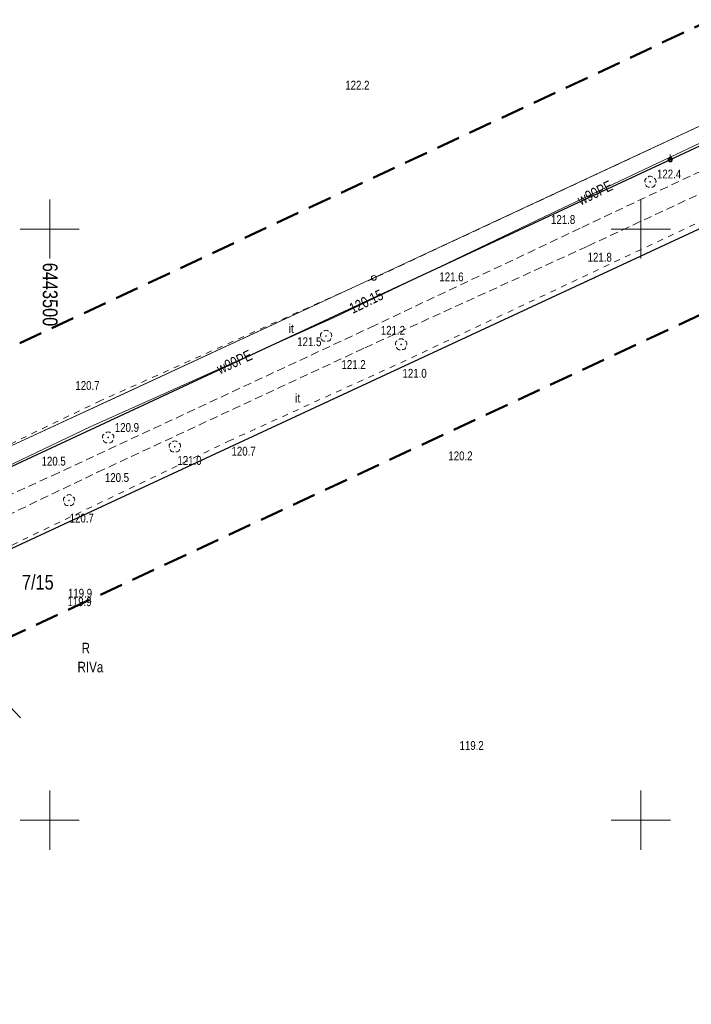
# Model space of a CAD drawing. Header units: metres. Extents: x 6443052 to 6445155, y 6013553 to 6014840.
# Tile 12 of 36: x 6443495 to 6443609, y 6013769 to 6013935. Entities that reach past the tile are written whole.
import ezdxf
from ezdxf.enums import TextEntityAlignment as Align

# ---------------------------------------------------------------- set-up
doc = ezdxf.new("R2010")
doc.units = ezdxf.units.M
doc.header["$MEASUREMENT"] = 0
for name, pattern in [('L_0_03', [2, 1, -1]), ('L_0_06', [4, 3, -1]), ('L_0_0C', [6, 4, -2]), ('L_0_56', [2.1, 1.4, -0.7]), ('L_0_AD', [0])]:
    doc.linetypes.add(name, pattern=pattern)
doc.layers.get('0').update_dxf_attribs({"linetype": 'CONTINUOUS', "lineweight": 18})
for name, color, linetype, lineweight in [('131_Punkt_osnowy_pomiarowej', 7, 'CONTINUOUS', 18), ('202_punkt_graniczny', 7, 'CONTINUOUS', 18), ('209_oznaczenie_konturu_klasyfikacyjnego', 3, 'CONTINUOUS', 18), ('210_oznaczenie_konturu_uzytku_gruntowego', 3, 'CONTINUOUS', 18), ('211_numer_dzialki_ewidencyjnej', 96, 'CONTINUOUS', 18), ('217_kontur_klasyfikacyjny', 3, 'L_0_06', 18), ('218_kontur_uzytku_gruntowego', 3, 'L_0_06', 18), ('219_dzialka_ewidencyjna', 96, 'CONTINUOUS', 25), ('luk_G_DRO', 7, 'L_0_56', 18), ('luk_G_SIE_W', 5, 'CONTINUOUS', 18), ('orient', 7, 'CONTINUOUS', 18), ('przewod_gazowy', 55, 'CONTINUOUS', 25), ('siatka', 7, 'CONTINUOUS', 18), ('srednie_nap_pomiar', 1, 'L_0_AD', 18), ('uzytek_pomiar', 7, 'L_0_03', 18), ('Uzytki_gruntowe_POMIOERZONE', 7, 'L_0_03', 18), ('wys_odzysk', 7, 'CONTINUOUS', 18), ('ZAKRES', 212, 'L_0_0C', 50)]:
    doc.layers.add(name, color=color, linetype=linetype, lineweight=lineweight)
doc.styles.add('Arial CE', font='Arial CE.ttf')
doc.linetypes.add('L_0_AD_SHX_E', pattern='A,0,-1.2,-2.4,-2.4,-2.4,-2.4,-2.4,[17,STARKOWO_STARKÓWKO.shx,S=0.1,R=0,X=0,Y=0],-2.4,[18,STARKOWO_STARKÓWKO.shx,S=0.1,R=0,X=0,Y=0],-2.4,[19,STARKOWO_STARKÓWKO.shx,S=0.1,R=0,X=0,Y=0],-2.4,-2.4,-1.2', length=24)
doc.linetypes.add('L_0_AD_SHX_S', pattern='A,0,-1.2,-2.4,-2.4,[13,STARKOWO_STARKÓWKO.shx,S=0.1,R=0,X=0,Y=0],-2.4,[14,STARKOWO_STARKÓWKO.shx,S=0.1,R=0,X=0,Y=0],-2.4,[15,STARKOWO_STARKÓWKO.shx,S=0.1,R=0,X=0,Y=0],-2.4,[16,STARKOWO_STARKÓWKO.shx,S=0.1,R=0,X=0,Y=0],-2.4,-2.4,-2.4,-2.4,-1.2', length=24)

msp = doc.modelspace()

# ---------------------------------------------------------------- linework, layer by layer
at = {"layer": '131_Punkt_osnowy_pomiarowej', "linetype": 'Continuous', "lineweight": 18}
msp.add_line((6443604.97, 6013912.12), (6443604.97, 6013912.62), dxfattribs=at)
at = {"layer": '131_Punkt_osnowy_pomiarowej', "lineweight": 18}
msp.add_circle((6443604.97, 6013911.74), 0.375, dxfattribs=at)
at = {"layer": '202_punkt_graniczny', "lineweight": 18}
msp.add_circle((6443604.96, 6013911.73), 0.25, dxfattribs=at)
at = {"layer": '217_kontur_klasyfikacyjny', "lineweight": 18}
msp.add_line((6443604.96, 6013911.73), (6443794.3, 6014000.41), dxfattribs=at)
at = {"layer": '218_kontur_uzytku_gruntowego', "lineweight": 18}
for p, q in [((6443794.3, 6014000.41), (6443604.96, 6013911.73)), ((6443604.96, 6013911.73), (6443794.3, 6014000.41))]:
    msp.add_line(p, q, dxfattribs=at)
at = {"layer": '219_dzialka_ewidencyjna', "linetype": 'Continuous', "lineweight": 25}
msp.add_line((6443794.3, 6014000.41), (6443604.96, 6013911.73), dxfattribs=at)
at = {"layer": 'przewod_gazowy', "linetype": 'Continuous', "lineweight": 25}
msp.add_line((6443485.21, 6013827.51), (6443495.07, 6013817.32), dxfattribs=at)
at = {"layer": 'siatka', "color": 7, "linetype": 'Continuous', "lineweight": 13}
for p, q in [((6443500, 6013895), (6443500, 6013905)), ((6443600, 6013895), (6443600, 6013905)), ((6443495, 6013900), (6443505, 6013900)), ((6443595, 6013900), (6443605, 6013900)), ((6443500, 6013795), (6443500, 6013805)), ((6443600, 6013795), (6443600, 6013805)), ((6443495, 6013800), (6443505, 6013800)), ((6443595, 6013800), (6443605, 6013800))]:
    msp.add_line(p, q, dxfattribs=at)
at = {"layer": 'srednie_nap_pomiar', "linetype": 'L_0_AD_SHX_S'}
msp.add_line((6443637.88, 6013930.44), (6443596.35, 6013911.09), dxfattribs=at)
at = {"layer": 'Uzytki_gruntowe_POMIOERZONE', "lineweight": 18}
msp.add_line((6443530.25, 6013864.11), (6443559.38, 6013877.38), dxfattribs=at)
msp.add_line((6443530.25, 6013864.11), (6443559.38, 6013877.38), dxfattribs=at)

# ---------------------------------------------------------------- texts
at = {"layer": '209_oznaczenie_konturu_klasyfikacyjnego', "style": 'Arial CE', "width": 0.78}
msp.add_text('RIVa', height=1.8, dxfattribs=at).set_placement((6443504.7, 6013826.8), align=Align.TOP_LEFT)
at = {"layer": '210_oznaczenie_konturu_uzytku_gruntowego', "style": 'Arial CE', "width": 0.78}
msp.add_text('R', height=1.8, dxfattribs=at).set_placement((6443505.4, 6013830), align=Align.TOP_LEFT)
at = {"layer": '211_numer_dzialki_ewidencyjnej', "style": 'Arial CE', "width": 0.79}
msp.add_text('7/15', height=2.5, dxfattribs=at).set_placement((6443495.3, 6013841.5), align=Align.TOP_LEFT)
at = {"layer": 'luk_G_SIE_W', "style": 'Arial CE', "width": 0.78}
for s, rotation, p in [('w90PE', 26.3, (6443589.06, 6013905.58)), ('w90PE', 26.3, (6443589.06, 6013905.58)), ('120.15', 26, (6443550.45, 6013887.24)), ('w90PE', 24.9, (6443528.05, 6013877.03)), ('w90PE', 24.9, (6443528.05, 6013877.03))]:
    msp.add_text(s, height=1.8, rotation=rotation, dxfattribs=at).set_placement(p, align=Align.TOP_LEFT)
at = {"layer": 'orient', "style": 'Arial CE', "width": 0.79}
msp.add_text('6443500', height=2.5, rotation=270, dxfattribs=at).set_placement((6443498.07, 6013894.3), align=Align.BOTTOM_LEFT)
at = {"layer": 'uzytek_pomiar', "style": 'Arial CE', "width": 0.83}
for p in [(6443540.43, 6013883.93), (6443541.51, 6013872.14)]:
    msp.add_text('it', height=1.5, dxfattribs=at).set_placement(p, align=Align.TOP_LEFT)
at = {"layer": 'wys_odzysk', "style": 'Arial CE', "width": 0.78}
for s, p in [('122.2', (6443550, 6013925.1)), ('122.2', (6443550, 6013925.1)), ('122.4', (6443602.73, 6013910.06)), ('122.4', (6443602.73, 6013910.06)), ('121.8', (6443584.81, 6013902.36)), ('121.8', (6443584.81, 6013902.36)), ('121.8', (6443591, 6013895.98)), ('121.8', (6443591, 6013895.98)), ('121.6', (6443565.92, 6013892.67)), ('121.6', (6443565.92, 6013892.67)), ('121.2', (6443556.01, 6013883.62)), ('121.2', (6443556.01, 6013883.62)), ('121.5', (6443541.87, 6013881.69)), ('121.5', (6443541.87, 6013881.69)), ('121.2', (6443549.36, 6013877.84)), ('121.2', (6443549.36, 6013877.84)), ('121.0', (6443559.68, 6013876.34)), ('121.0', (6443559.68, 6013876.34)), ('120.7', (6443504.34, 6013874.29)), ('120.7', (6443504.34, 6013874.29)), ('120.9', (6443511.01, 6013867.19)), ('120.9', (6443511.01, 6013867.19)), ('120.7', (6443530.75, 6013863.16)), ('120.7', (6443530.75, 6013863.16)), ('120.2', (6443567.44, 6013862.38)), ('120.2', (6443567.44, 6013862.38)), ('120.5', (6443498.62, 6013861.48)), ('120.5', (6443498.62, 6013861.48)), ('121.0', (6443521.6, 6013861.6)), ('121.0', (6443521.6, 6013861.6)), ('120.5', (6443509.33, 6013858.71)), ('120.5', (6443509.33, 6013858.71)), ('120.7', (6443503.37, 6013851.85)), ('120.7', (6443503.37, 6013851.85)), ('119.9', (6443503.08, 6013839.14)), ('119.9', (6443503, 6013837.7)), ('119.2', (6443569.33, 6013813.38)), ('119.2', (6443569.33, 6013813.38))]:
    msp.add_text(s, height=1.5, dxfattribs=at).set_placement(p, align=Align.TOP_LEFT)

# ---------------------------------------------------------------- wipeouts: each hides what was drawn before it
at = {"color": 0, "linetype": 'Continuous', "lineweight": 13}
msp.add_wipeout([(6443554.83, 6013891.34), (6443555.03, 6013891.39), (6443555.18, 6013891.54), (6443555.23, 6013891.74), (6443555.18, 6013891.94), (6443555.03, 6013892.09), (6443554.83, 6013892.14), (6443554.63, 6013892.09), (6443554.48, 6013891.94), (6443554.43, 6013891.74), (6443554.48, 6013891.54), (6443554.63, 6013891.39)], dxfattribs=at)
at = {"color": 0, "linetype": 'Continuous', "lineweight": 18}
msp.add_wipeout([(6443503.26, 6013853.08), (6443503.76, 6013853.22), (6443504.13, 6013853.59), (6443504.27, 6013854.1), (6443504.13, 6013854.6), (6443503.76, 6013854.97), (6443503.26, 6013855.11), (6443502.75, 6013854.97), (6443502.38, 6013854.6), (6443502.24, 6013854.1), (6443502.38, 6013853.59), (6443502.75, 6013853.22)], dxfattribs=at)

# ---------------------------------------------------------------- next in the draw order: hatches: boundary and pattern name
at = {"linetype": 'Continuous', "lineweight": 18}
msp.add_hatch(color=0, dxfattribs=at).paths.add_polyline_path([(6443503.26, 6013854.04, 1), (6443503.26, 6013854.15, 1)])

# ---------------------------------------------------------------- next in the draw order: linework, layer by layer
at = {"color": 0, "linetype": 'Continuous', "lineweight": 13}
msp.add_circle((6443554.83, 6013891.74), 0.4, dxfattribs=at)
at = {"color": 0, "linetype": 'Continuous', "lineweight": 18}
msp.add_circle((6443503.26, 6013854.1), 0.0566, dxfattribs=at)
for centre, radius, start, end in [((6443502.78, 6013854.26), 0.48, 112.249, 214.992), ((6443503.26, 6013854.54), 0.54, 41.9872, 135), ((6443503.74, 6013854.24), 0.5, 328.2405, 68.6294), ((6443503, 6013853.74), 0.54, 188.427, 280.4915), ((6443503.58, 6013853.7), 0.48, 255.9638, 357.6141)]:
    msp.add_arc(centre, radius, start, end, dxfattribs=at)
at = {"layer": 'luk_G_DRO', "lineweight": 18}
for p, q in [((6443589.72, 6013900.13), (6443555, 6013883.7)), ((6443589.72, 6013900.13), (6443555, 6013883.7)), ((6443501.5, 6013858.77), (6443470.55, 6013844.72)), ((6443501.5, 6013858.77), (6443470.55, 6013844.72)), ((6443475.74, 6013843.35), (6443508.08, 6013858.85)), ((6443475.74, 6013843.35), (6443508.08, 6013858.85))]:
    msp.add_line(p, q, dxfattribs=at)
at = {"layer": 'luk_G_SIE_W', "linetype": 'Continuous', "lineweight": 18}
for p, q in [((6443548.23, 6013885.08), (6443583.67, 6013902.09)), ((6443548.23, 6013885.08), (6443583.67, 6013902.09)), ((6443468.09, 6013848), (6443506.86, 6013866.56)), ((6443468.09, 6013848), (6443506.86, 6013866.56))]:
    msp.add_line(p, q, dxfattribs=at)
at = {"layer": 'srednie_nap_pomiar', "linetype": 'L_0_AD_SHX_E'}
msp.add_line((6443596.35, 6013911.09), (6443554.83, 6013891.74), dxfattribs=at)

# ---------------------------------------------------------------- next in the draw order: wipeouts: each hides what was drawn before it
at = {"color": 0, "linetype": 'Continuous', "lineweight": 18}
for points in [[(6443601.6, 6013906.97), (6443602.11, 6013907.1), (6443602.48, 6013907.47), (6443602.62, 6013907.98), (6443602.48, 6013908.48), (6443602.11, 6013908.85), (6443601.6, 6013908.99), (6443601.1, 6013908.85), (6443600.73, 6013908.48), (6443600.59, 6013907.98), (6443600.73, 6013907.47), (6443601.1, 6013907.1)], [(6443546.74, 6013880.89), (6443547.24, 6013881.03), (6443547.61, 6013881.4), (6443547.75, 6013881.9), (6443547.61, 6013882.41), (6443547.24, 6013882.78), (6443546.74, 6013882.92), (6443546.23, 6013882.78), (6443545.86, 6013882.41), (6443545.72, 6013881.9), (6443545.86, 6013881.4), (6443546.23, 6013881.03)], [(6443559.44, 6013879.45), (6443559.95, 6013879.59), (6443560.32, 6013879.96), (6443560.46, 6013880.47), (6443560.32, 6013880.97), (6443559.95, 6013881.34), (6443559.44, 6013881.48), (6443558.94, 6013881.34), (6443558.57, 6013880.97), (6443558.43, 6013880.47), (6443558.57, 6013879.96), (6443558.94, 6013879.59)], [(6443509.88, 6013863.7), (6443510.38, 6013863.84), (6443510.75, 6013864.21), (6443510.89, 6013864.72), (6443510.75, 6013865.22), (6443510.38, 6013865.59), (6443509.88, 6013865.73), (6443509.37, 6013865.59), (6443509, 6013865.22), (6443508.86, 6013864.72), (6443509, 6013864.21), (6443509.37, 6013863.84)], [(6443521.15, 6013862.17), (6443521.65, 6013862.3), (6443522.02, 6013862.67), (6443522.16, 6013863.18), (6443522.02, 6013863.69), (6443521.65, 6013864.06), (6443521.15, 6013864.19), (6443520.64, 6013864.06), (6443520.27, 6013863.69), (6443520.13, 6013863.18), (6443520.27, 6013862.67), (6443520.64, 6013862.3)]]:
    msp.add_wipeout(points, dxfattribs=at)

# ---------------------------------------------------------------- next in the draw order: hatches: boundary and pattern name
at = {"linetype": 'Continuous', "lineweight": 18}
for points in [[(6443601.6, 6013907.92, 1), (6443601.6, 6013908.03, 1)], [(6443546.74, 6013881.85, 1), (6443546.74, 6013881.96, 1)], [(6443559.44, 6013880.41, 1), (6443559.44, 6013880.52, 1)], [(6443509.88, 6013864.66, 1), (6443509.88, 6013864.77, 1)], [(6443521.15, 6013863.12, 1), (6443521.15, 6013863.24, 1)]]:
    msp.add_hatch(color=0, dxfattribs=at).paths.add_polyline_path(points)

# ---------------------------------------------------------------- next in the draw order: linework, layer by layer
at = {"color": 0, "linetype": 'Continuous', "lineweight": 18}
for centre in [(6443601.6, 6013907.98), (6443546.74, 6013881.9), (6443559.44, 6013880.47), (6443509.88, 6013864.72), (6443521.15, 6013863.18)]:
    msp.add_circle(centre, 0.0566, dxfattribs=at)
for centre, radius, start, end in [((6443601.6, 6013908.42), 0.54, 41.9872, 135), ((6443601.12, 6013908.14), 0.48, 112.249, 214.992), ((6443601.34, 6013907.62), 0.54, 188.427, 280.4915), ((6443601.92, 6013907.58), 0.48, 255.9638, 357.6141), ((6443602.08, 6013908.12), 0.5, 328.2405, 68.6294), ((6443546.26, 6013882.06), 0.48, 112.249, 214.992), ((6443546.74, 6013882.34), 0.54, 41.9872, 135), ((6443547.22, 6013882.04), 0.5, 328.2405, 68.6294), ((6443546.48, 6013881.54), 0.54, 188.427, 280.4915), ((6443547.06, 6013881.5), 0.48, 255.9638, 357.6141), ((6443558.96, 6013880.63), 0.48, 112.249, 214.992), ((6443559.44, 6013880.91), 0.54, 41.9872, 135), ((6443559.92, 6013880.61), 0.5, 328.2405, 68.6294), ((6443559.18, 6013880.11), 0.54, 188.427, 280.4915), ((6443559.76, 6013880.07), 0.48, 255.9638, 357.6141), ((6443509.88, 6013865.16), 0.54, 41.9872, 135), ((6443509.4, 6013864.88), 0.48, 112.249, 214.992), ((6443509.62, 6013864.36), 0.54, 188.427, 280.4915), ((6443510.2, 6013864.32), 0.48, 255.9638, 357.6141), ((6443510.36, 6013864.86), 0.5, 328.2405, 68.6294), ((6443521.15, 6013863.62), 0.54, 41.9872, 135), ((6443520.67, 6013863.34), 0.48, 112.249, 214.992), ((6443520.89, 6013862.82), 0.54, 188.427, 280.4915), ((6443521.47, 6013862.78), 0.48, 255.9638, 357.6141), ((6443521.63, 6013863.32), 0.5, 328.2405, 68.6294)]:
    msp.add_arc(centre, radius, start, end, dxfattribs=at)
at = {"layer": '217_kontur_klasyfikacyjny', "lineweight": 18}
for p, q in [((6443379.82, 6013806.83), (6443604.96, 6013911.73)), ((6443610.45, 6013900.26), (6443385.11, 6013795.56))]:
    msp.add_line(p, q, dxfattribs=at)
at = {"layer": '218_kontur_uzytku_gruntowego', "lineweight": 18}
for p, q in [((6443604.96, 6013911.73), (6443379.82, 6013806.83)), ((6443379.82, 6013806.83), (6443604.96, 6013911.73)), ((6443385.11, 6013795.56), (6443610.45, 6013900.26)), ((6443610.45, 6013900.26), (6443385.11, 6013795.56))]:
    msp.add_line(p, q, dxfattribs=at)
at = {"layer": '219_dzialka_ewidencyjna', "linetype": 'Continuous', "lineweight": 25}
for p, q in [((6443604.96, 6013911.73), (6443379.82, 6013806.83)), ((6443610.45, 6013900.26), (6443385.11, 6013795.56))]:
    msp.add_line(p, q, dxfattribs=at)
at = {"layer": 'luk_G_DRO', "lineweight": 18}
for p, q in [((6443642.51, 6013925.14), (6443589.72, 6013900.13)), ((6443642.51, 6013925.14), (6443589.72, 6013900.13)), ((6443591.03, 6013897.11), (6443644.14, 6013921.91)), ((6443591.03, 6013897.11), (6443644.14, 6013921.91)), ((6443553.32, 6013879.91), (6443591.03, 6013897.11)), ((6443553.32, 6013879.91), (6443591.03, 6013897.11)), ((6443555, 6013883.7), (6443501.5, 6013858.77)), ((6443555, 6013883.7), (6443501.5, 6013858.77)), ((6443508.08, 6013858.85), (6443553.32, 6013879.91)), ((6443508.08, 6013858.85), (6443553.32, 6013879.91))]:
    msp.add_line(p, q, dxfattribs=at)
at = {"layer": 'luk_G_SIE_W', "linetype": 'Continuous', "lineweight": 18}
for p, q in [((6443583.67, 6013902.09), (6443626.27, 6013922.29)), ((6443583.67, 6013902.09), (6443626.27, 6013922.29)), ((6443506.86, 6013866.56), (6443548.23, 6013885.08)), ((6443506.86, 6013866.56), (6443548.23, 6013885.08))]:
    msp.add_line(p, q, dxfattribs=at)
at = {"layer": 'srednie_nap_pomiar', "linetype": 'Continuous'}
for p, q in [((6443637.88, 6013930.44), (6443554.83, 6013891.74)), ((6443554.83, 6013891.74), (6443471.92, 6013853.34))]:
    msp.add_line(p, q, dxfattribs=at)
at = {"layer": 'srednie_nap_pomiar', "linetype": 'L_0_AD_SHX_S'}
msp.add_line((6443554.83, 6013891.74), (6443513.37, 6013872.54), dxfattribs=at)
at = {"layer": 'srednie_nap_pomiar', "linetype": 'L_0_AD_SHX_E'}
msp.add_line((6443513.37, 6013872.54), (6443471.92, 6013853.34), dxfattribs=at)
at = {"layer": 'Uzytki_gruntowe_POMIOERZONE', "lineweight": 18}
for p, q in [((6443637.88, 6013930.45), (6443554.76, 6013891.66)), ((6443637.88, 6013930.45), (6443554.76, 6013891.66)), ((6443559.38, 6013877.38), (6443643.28, 6013916.93)), ((6443559.38, 6013877.38), (6443643.28, 6013916.93)), ((6443554.76, 6013891.66), (6443508.66, 6013870.98)), ((6443554.76, 6013891.66), (6443508.66, 6013870.98)), ((6443508.66, 6013870.98), (6443471.94, 6013853.34)), ((6443508.66, 6013870.98), (6443471.94, 6013853.34)), ((6443477.39, 6013838.74), (6443530.25, 6013864.11)), ((6443477.39, 6013838.74), (6443530.25, 6013864.11))]:
    msp.add_line(p, q, dxfattribs=at)
at = {"layer": 'ZAKRES', "lineweight": 50}
for p, q in [((6443925.37, 6014032.72), (6443488.63, 6013828.81)), ((6443255.8, 6013768.84), (6443693.24, 6013973.45))]:
    msp.add_line(p, q, dxfattribs=at)

doc.saveas('drawing.dxf')
